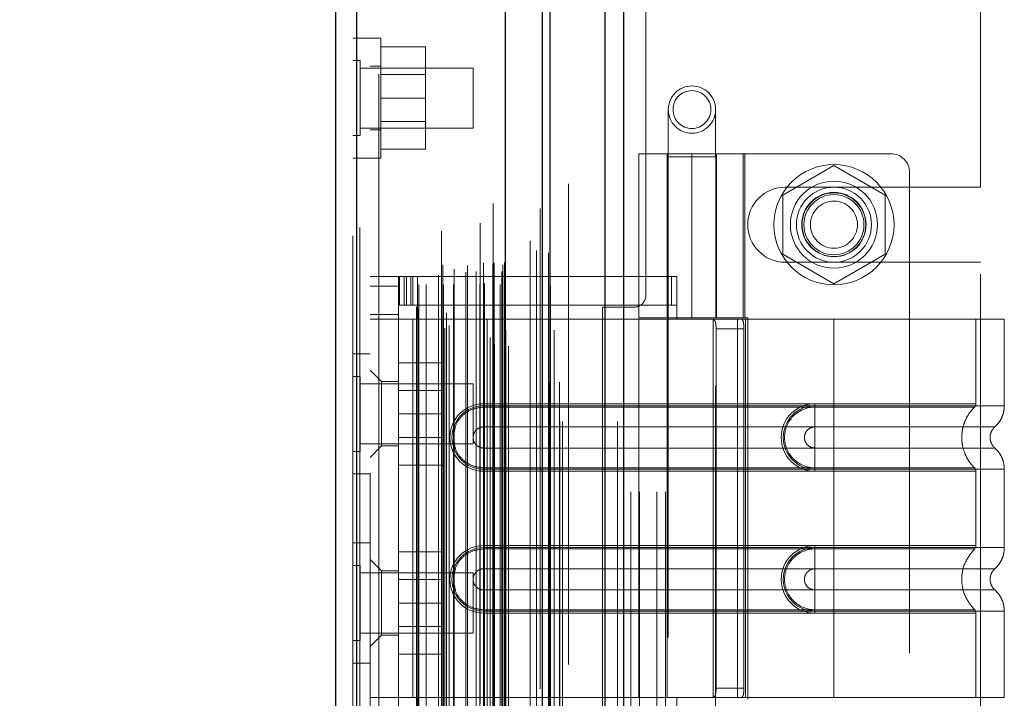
# Model space of a CAD drawing. Header units: inches. Extents: x 0.2 to 10.8, y 0.2 to 8.2.
# Tile 150 of 176: x 6.003 to 6.207, y 3.593 to 3.734. Entities that reach past the tile are written whole.
import ezdxf

# ---------------------------------------------------------------- set-up
doc = ezdxf.new("R2010")
doc.units = ezdxf.units.IN
doc.header["$MEASUREMENT"] = 0
doc.linetypes.add('HIDDEN', pattern=[0.075, 0.05, -0.025])
doc.layers.add('DIMENSIONS', color=140, linetype='Continuous')
doc.styles.add('SLDTEXTSTYLE0', font='TXT', dxfattribs={"width": 0.7})
doc.dimstyles.new('SLDDIMSTYLE0', dxfattribs={"dimtxt": 0.084961, "dimasz": 0.13, "dimexe": 0, "dimexo": 0.0625, "dimgap": 0.02124, "dimtad": 0, "dimtih": 1, "dimtoh": 1, "dimlfac": 20, "dimrnd": 1e-09, "dimzin": 12, "dimdsep": 46, "dimtxsty": 'SLDTEXTSTYLE0', "dimsah": 1, "dimcen": 0.09, "dimadec": 0, "dimazin": 3, "dimtfac": 1, "dimtofl": 0, "dimtmove": 0, "dimatfit": 3, "dimfxl": 0, "dimfrac": 2, "dimtolj": 1, "dimtzin": 12, "dimarcsym": 0})

# ---------------------------------------------------------------- blocks, each defined once
blk = doc.blocks.new('_D_20')
at = {"layer": 'DIMENSIONS'}
for p, q in [((6.07961, 4.99329), (5.63318, 4.99329)), ((5.75818, 4.99329), (5.75818, 4.1129)), ((5.56127, 3.95885), (5.53274, 3.95885)), ((5.53274, 3.95885), (5.53274, 3.82382)), ((5.95509, 3.95885), (5.98362, 3.95885)), ((5.98362, 3.95885), (5.98362, 3.82382)), ((5.53274, 3.82382), (5.56127, 3.82382)), ((5.98362, 3.82382), (5.95509, 3.82382)), ((5.75818, 2.86909), (5.75818, 3.8048)), ((6.07961, 2.86909), (5.63318, 2.86909))]:
    blk.add_line(p, q, dxfattribs=at)
for points in [[(5.75818, 4.99329), (5.73818, 4.86329), (5.77818, 4.86329)], [(5.75818, 2.86909), (5.77818, 2.99909), (5.73818, 2.99909)]]:
    blk.add_solid(points, dxfattribs=at)
at = {"layer": 'DIMENSIONS', "char_height": 0.083333, "attachment_point": 1, "style": 'SLDTEXTSTYLE0'}
for s, insert in [('42.48', (5.59661, 4.0853)), ('1079.1', (5.56127, 3.93125))]:
    blk.add_mtext(s, dxfattribs=dict(at, insert=insert))
blk = doc.blocks.new('_D_21')
at = {"layer": 'DIMENSIONS'}
for p, q in [((6.06126, 5.06244), (5.21876, 5.06244)), ((5.34376, 5.06244), (5.34376, 4.69676)), ((5.14684, 4.56663), (5.11831, 4.56663)), ((5.11831, 4.56663), (5.11831, 4.4316)), ((5.54067, 4.56663), (5.5692, 4.56663)), ((5.5692, 4.56663), (5.5692, 4.4316)), ((5.11831, 4.4316), (5.14684, 4.4316)), ((5.5692, 4.4316), (5.54067, 4.4316)), ((5.34376, 2.79989), (5.34376, 4.27755)), ((6.06126, 2.79989), (5.21876, 2.79989))]:
    blk.add_line(p, q, dxfattribs=at)
for points in [[(5.34376, 5.06244), (5.32376, 4.93244), (5.36376, 4.93244)], [(5.34376, 2.79989), (5.36376, 2.92989), (5.32376, 2.92989)]]:
    blk.add_solid(points, dxfattribs=at)
at = {"layer": 'DIMENSIONS', "char_height": 0.083333, "attachment_point": 1, "style": 'SLDTEXTSTYLE0'}
for s, insert in [('45.25', (5.18218, 4.69307)), ('1149.4', (5.14684, 4.53902)), ('OPENING', (5.08172, 4.38497))]:
    blk.add_mtext(s, dxfattribs=dict(at, insert=insert))

msp = doc.modelspace()

# ---------------------------------------------------------------- linework, layer by layer
at = {"color": 7, "linetype": 'Continuous', "lineweight": 25}
for p, q in [((6.1242908, 2.7504393), (6.1242908, 5.1172288)), ((6.1281092, 5.1179369), (6.1281092, 2.7504393)), ((6.1112636, 2.7504393), (6.1112636, 5.1116893)), ((6.1128452, 2.7504393), (6.1128452, 5.1118446)), ((6.1035818, 2.7661102), (6.1035818, 5.0962751)), ((6.0726692, 2.7715609), (6.0726692, 5.0908243)), ((6.0682069, 5.0890573), (6.0682069, 2.773328))]:
    msp.add_line(p, q, dxfattribs=at)
at = {"color": 7, "linetype": 'HIDDEN', "lineweight": 18}
for p, q in [((6.1242908, 2.7504393), (6.1242908, 5.1172288)), ((6.1268364, 2.7504393), (6.1268364, 5.1172288)), ((6.1268364, 2.7504393), (6.1268364, 5.1172288)), ((6.1281092, 5.1179369), (6.1281092, 2.7504393)), ((6.1281092, 2.7504393), (6.1281092, 5.1179369)), ((6.1281092, 2.7504393), (6.1281092, 5.1179369)), ((6.1128452, 2.7504393), (6.1128452, 5.1118446)), ((6.1148636, 2.7504393), (6.1148636, 5.1116893)), ((6.1153908, 2.7504393), (6.1153908, 5.1118446)), ((6.1153908, 2.7504393), (6.1153908, 5.1118446)), ((6.1126927, 2.758628), (6.1126927, 5.1037573)), ((6.1010465, 2.7641098), (6.1010465, 5.0982755)), ((6.1010465, 2.7641098), (6.1010465, 5.0982755)), ((6.0997638, 2.767151), (6.0997638, 5.0952343)), ((6.1009958, 5.0958191), (6.1009958, 2.7665662)), ((6.1013016, 2.7665123), (6.1013016, 5.095873)), ((6.1042069, 2.7661102), (6.1042069, 5.0962751)), ((6.1107395, 5.0947766), (6.1107395, 2.7676083)), ((6.0909591, 2.7698892), (6.0909591, 5.0924961)), ((6.1003592, 2.7679039), (6.1003592, 5.0944819)), ((6.1036271, 2.7694008), (6.1036271, 5.0929845)), ((6.1036432, 2.7695266), (6.1036432, 5.0928586)), ((6.1136571, 2.7694263), (6.1136571, 5.0929537)), ((6.0726692, 5.0908243), (6.0726692, 2.7715609)), ((6.0732943, 2.7715609), (6.0732943, 5.0908243)), ((6.0732943, 5.0908243), (6.0732943, 2.7715609)), ((6.091818, 2.7704437), (6.091818, 5.0919392)), ((6.0983251, 5.0916893), (6.0983251, 2.7706986)), ((6.0997452, 2.7716793), (6.0997452, 5.090706)), ((6.1033561, 2.769979), (6.1033561, 5.0924063)), ((6.1033561, 2.769979), (6.1033561, 5.0924063)), ((6.0718069, 5.0890573), (6.0718069, 2.773328)), ((6.0852995, 2.7738521), (6.0852995, 5.0885332)), ((6.0902508, 5.0900717), (6.0902508, 2.7723065)), ((6.0913097, 2.7730706), (6.0913097, 5.0893146)), ((6.0850399, 2.7742905), (6.0850399, 5.0880948)), ((6.1086776, 5.0880172), (6.1086776, 2.7743669)), ((6.0855399, 2.7789208), (6.0855399, 5.0834644)), ((6.0855399, 2.7789208), (6.0855399, 5.0834644)), ((6.0870594, 2.7789208), (6.0870594, 5.0834644)), ((6.090553, 5.0830672), (6.090553, 2.7793196)), ((6.0906803, 2.7789208), (6.0906803, 5.0834644)), ((6.0927473, 2.7789208), (6.0927473, 5.0834644)), ((6.0956705, 5.0829228), (6.0956705, 2.7794607)), ((6.0982497, 2.7789208), (6.0982497, 5.0834644)), ((6.0989536, 5.0834644), (6.0989536, 2.7789208)), ((6.0989536, 2.7789208), (6.0989536, 5.0834644)), ((6.0992036, 2.7791708), (6.0992036, 5.0832144)), ((6.1009536, 5.0832144), (6.1009536, 2.7791708)), ((6.1012036, 2.7789208), (6.1012036, 5.0834644)), ((6.1012036, 5.0834644), (6.1012036, 2.7789208)), ((6.1024478, 2.7789208), (6.1024478, 5.0834644)), ((6.1024478, 2.7789208), (6.1024478, 5.0834644)), ((6.1029536, 2.7794208), (6.1029536, 5.0829644)), ((6.1029536, 2.7794208), (6.1029536, 5.0829644)), ((6.1129545, 2.7786923), (6.1129545, 5.0836944)), ((6.0896444, 2.7809404), (6.0896444, 5.0814449)), ((6.0929085, 2.7821633), (6.0929085, 5.0802264)), ((6.0953421, 2.781498), (6.0953421, 5.0808873)), ((6.0953421, 2.781498), (6.0953421, 5.0808873)), ((6.0974751, 2.7816456), (6.0974751, 5.0807388)), ((6.1028069, 5.0816676), (6.1028069, 2.7807176)), ((6.1029958, 2.7830688), (6.1029958, 5.0793165)), ((6.1029958, 2.7830688), (6.1029958, 5.0793165)), ((6.1033241, 2.7835326), (6.1033241, 5.0788527)), ((6.1033241, 2.7835326), (6.1033241, 5.0788527)), ((6.1100393, 2.7859869), (6.1100393, 5.0763984)), ((6.1125196, 2.7855196), (6.1125196, 5.0768449)), ((6.1166636, 2.7998893), (6.1166636, 5.0624393)), ((6.1166636, 2.7998893), (6.1166636, 5.0624393)), ((6.1166636, 2.7998893), (6.1166636, 5.0624393)), ((6.1166636, 2.7998893), (6.1166636, 5.0624393)), ((6.0754069, 5.0396676), (6.0754069, 2.8227176)), ((6.0772069, 2.8227176), (6.0772069, 5.0396676)), ((6.0772069, 2.8227176), (6.0772069, 5.0396676)), ((6.0772069, 5.0396676), (6.0772069, 2.8227176)), ((6.0772069, 5.0396676), (6.0772069, 2.8227176)), ((6.1296136, 3.5357893), (6.1296136, 4.3265893)), ((6.1296136, 3.5357893), (6.1296136, 4.3265893)), ((6.1314136, 3.5357893), (6.1314136, 4.3265893)), ((6.1350136, 3.5357893), (6.1350136, 4.3265893)), ((6.1368136, 3.5357893), (6.1368136, 4.3265893)), ((6.1368136, 3.5357893), (6.1368136, 4.3265893)), ((6.1327636, 3.6767143), (6.1327636, 4.1856643)), ((6.2023636, 3.6992018), (6.2023636, 4.1631768)), ((6.0754069, 3.7302332), (6.0718069, 3.7302332)), ((6.0776569, 3.7302343), (6.0754069, 3.7302343)), ((6.0776569, 3.7177343), (6.0776569, 3.7302343)), ((6.0776569, 3.7283843), (6.0869069, 3.7283843)), ((6.0869069, 3.7177343), (6.0869069, 3.7283843)), ((6.0733694, 3.7255468), (6.0718069, 3.7255468)), ((6.0733694, 3.7177343), (6.0733694, 3.7255468)), ((6.0968069, 3.7239843), (6.0733694, 3.7239843)), ((6.0776569, 3.7243593), (6.0754069, 3.7243593)), ((6.0869069, 3.7226318), (6.0776569, 3.7226318)), ((6.0968069, 3.7177343), (6.0968069, 3.7239843)), ((6.0733694, 3.7099218), (6.0733694, 3.7177343)), ((6.0776569, 3.7052343), (6.0776569, 3.7177343)), ((6.0776569, 3.7177343), (6.0869069, 3.7177343)), ((6.0869069, 3.7070843), (6.0869069, 3.7177343)), ((6.0968069, 3.7114843), (6.0968069, 3.7177343)), ((6.1374148, 3.7153444), (6.1374148, 3.7055019)), ((6.1472573, 3.7055019), (6.1472573, 3.7153444)), ((6.0776569, 3.7128368), (6.0869069, 3.7128368)), ((6.0733694, 3.7114843), (6.0968069, 3.7114843)), ((6.0754069, 3.7111093), (6.0776569, 3.7111093)), ((6.0718069, 3.7099218), (6.0733694, 3.7099218)), ((6.0776569, 3.7070843), (6.0869069, 3.7070843)), ((6.0718069, 3.7052332), (6.0754069, 3.7052332)), ((6.0754069, 3.7052343), (6.0776569, 3.7052343)), ((6.1313124, 3.7061633), (6.1533597, 3.7061633)), ((6.1313124, 3.7061633), (6.1313124, 3.6720097)), ((6.1372179, 3.7061633), (6.1372179, 3.6720097)), ((6.1472573, 3.7055019), (6.1374148, 3.7055019)), ((6.1374148, 3.7055019), (6.1374148, 3.5578641)), ((6.142336, 3.7061633), (6.142336, 3.6720097)), ((6.142336, 3.6720097), (6.142336, 3.7061633)), ((6.1472573, 3.5578641), (6.1472573, 3.7055019)), ((6.1472797, 3.7061633), (6.1472797, 3.6720097)), ((6.1474541, 3.6720097), (6.1474541, 3.7061633)), ((6.152984, 3.6720097), (6.152984, 3.7061633)), ((6.1836746, 3.7061633), (6.1533597, 3.7061633)), ((6.1533597, 3.6720097), (6.1533597, 3.7061633)), ((6.1718636, 3.7036868), (6.1612136, 3.697538)), ((6.1825136, 3.697538), (6.1718636, 3.7036868)), ((6.1876116, 3.7022263), (6.1876116, 3.5624625)), ((6.1617386, 3.6992018), (6.2023636, 3.6992018)), ((6.1612136, 3.697538), (6.1612136, 3.6852405)), ((6.1825136, 3.6852405), (6.1825136, 3.697538)), ((6.1612136, 3.6852405), (6.1718636, 3.6790917)), ((6.1718636, 3.6790917), (6.1825136, 3.6852405)), ((6.1617386, 3.6835768), (6.2023636, 3.6835768)), ((6.2023636, 3.5811018), (6.2023636, 3.6835768)), ((6.0754069, 3.6805727), (6.0813124, 3.6805727)), ((6.0813124, 3.6805727), (6.0813124, 3.6786042)), ((6.0815093, 3.6746672), (6.0815093, 3.6805727)), ((6.0815093, 3.6805727), (6.0824935, 3.6805727)), ((6.0824935, 3.6746672), (6.0824935, 3.6805727)), ((6.0830057, 3.6805727), (6.0824935, 3.6805727)), ((6.0824935, 3.6746672), (6.0824935, 3.6805727)), ((6.0830057, 3.6746672), (6.0830057, 3.6805727)), ((6.0830057, 3.6805727), (6.0838985, 3.6805727)), ((6.0838985, 3.6746672), (6.0838985, 3.6805727)), ((6.1381106, 3.6805727), (6.0838985, 3.6805727)), ((6.0842652, 3.6805727), (6.0842652, 3.6746672)), ((6.0852494, 3.6805727), (6.0852494, 3.6746672)), ((6.1381106, 3.6746672), (6.1381106, 3.6805727)), ((6.1381106, 3.6805727), (6.1391864, 3.6805727)), ((6.1391864, 3.6746672), (6.1391864, 3.6805727)), ((6.0754069, 3.6786042), (6.0813124, 3.6786042)), ((6.0754069, 3.6786042), (6.0813124, 3.6786042)), ((6.0813124, 3.5860845), (6.0813124, 3.6786042)), ((6.0824935, 3.6746672), (6.0815093, 3.6746672)), ((6.0830057, 3.6746672), (6.0824935, 3.6746672)), ((6.0838985, 3.6746672), (6.0830057, 3.6746672)), ((6.1381106, 3.6746672), (6.0838985, 3.6746672)), ((6.0852494, 3.6746672), (6.0852494, 3.6717145)), ((6.1237636, 3.6742143), (6.1302636, 3.6742143)), ((6.1237636, 3.5904643), (6.1237636, 3.6742143)), ((6.1391864, 3.6746672), (6.1381106, 3.6746672)), ((6.1391864, 3.6746672), (6.1391864, 3.6717145)), ((6.0813124, 3.6726987), (6.0754069, 3.6726987)), ((6.0813124, 3.6717145), (6.0754069, 3.6717145)), ((6.0842652, 3.6717145), (6.0813124, 3.6717145)), ((6.0842652, 3.6717145), (6.0842652, 3.5929743)), ((6.0842652, 3.6717145), (6.0842652, 3.5929743)), ((6.0852494, 3.6717145), (6.0842652, 3.6717145)), ((6.1391864, 3.6717145), (6.0852494, 3.6717145)), ((6.1391864, 3.6717145), (6.0852494, 3.6717145)), ((6.1533597, 3.6720097), (6.1313124, 3.6720097)), ((6.1391864, 3.6717145), (6.1313124, 3.6717145)), ((6.1313124, 3.6717145), (6.1313124, 3.5929743)), ((6.1372179, 3.6717145), (6.1372179, 3.5929743)), ((6.1718636, 3.6717145), (6.1391864, 3.6717145)), ((6.1467228, 3.6717145), (6.1467228, 3.5929743)), ((6.1517844, 3.6717145), (6.1517844, 3.5929743)), ((6.1533597, 3.6720097), (6.1539683, 3.6720097)), ((6.1534716, 3.6717145), (6.1534716, 3.5929743)), ((6.1534716, 3.6717145), (6.1534716, 3.5929743)), ((6.1539683, 3.6720097), (6.1539683, 3.592679)), ((6.1718636, 3.6717145), (6.1718636, 3.6537104)), ((6.2072967, 3.6717145), (6.1718636, 3.6717145)), ((6.1718636, 3.6717145), (6.1718636, 3.6537104)), ((6.1718636, 3.6717145), (6.1718636, 3.6541368)), ((6.1718636, 3.6717145), (6.1718636, 3.6541368)), ((6.2013911, 3.6541368), (6.2013911, 3.6717145)), ((6.2072967, 3.6537104), (6.2072967, 3.6717145)), ((6.1473544, 3.669746), (6.1473544, 3.5949428)), ((6.1531449, 3.669746), (6.1473544, 3.669746)), ((6.1531449, 3.669746), (6.1531449, 3.5949428)), ((6.0754069, 3.6645176), (6.0718069, 3.6645176)), ((6.0813124, 3.6626593), (6.0905624, 3.6626593)), ((6.0905624, 3.6520093), (6.0905624, 3.6626593)), ((6.0733694, 3.6598274), (6.0718069, 3.6598274)), ((6.0733694, 3.6442024), (6.0733694, 3.6598274)), ((6.0777691, 3.6587223), (6.0754069, 3.6610845)), ((6.0968069, 3.6582649), (6.0733694, 3.6582649)), ((6.0777691, 3.6587223), (6.0777691, 3.6453365)), ((6.0813124, 3.6587223), (6.0777691, 3.6587223)), ((6.0968069, 3.6457649), (6.0968069, 3.6582649)), ((6.0905624, 3.6569068), (6.0813124, 3.6569068)), ((6.0990289, 3.6541368), (6.1718636, 3.6541368)), ((6.0990289, 3.6541368), (6.0990289, 3.6534345)), ((6.0990289, 3.6537104), (6.1718636, 3.6537104)), ((6.0990289, 3.6537104), (6.0990289, 3.6493055)), ((6.0990289, 3.6534345), (6.1718636, 3.6534345)), ((6.1718636, 3.6541368), (6.1679266, 3.6541368)), ((6.1679266, 3.6541368), (6.1679266, 3.6534345)), ((6.1679266, 3.6537104), (6.1679266, 3.6493055)), ((6.1718636, 3.6537104), (6.1679266, 3.6537104)), ((6.1718636, 3.6534345), (6.1679266, 3.6534345)), ((6.0813124, 3.6520093), (6.0905624, 3.6520093)), ((6.0905624, 3.6413593), (6.0905624, 3.6520093)), ((6.0990289, 3.6493055), (6.1718636, 3.6493055)), ((6.1718636, 3.6493055), (6.1679266, 3.6493055)), ((6.0813124, 3.6471118), (6.0905624, 3.6471118)), ((6.0733694, 3.6457649), (6.0968069, 3.6457649)), ((6.0754069, 3.6429743), (6.0777691, 3.6453365)), ((6.0777691, 3.6453365), (6.0813124, 3.6453365)), ((6.0990289, 3.6405059), (6.0990289, 3.6449108)), ((6.1718636, 3.6449108), (6.0990289, 3.6449108)), ((6.1679266, 3.6449108), (6.1718636, 3.6449108)), ((6.1679266, 3.6405059), (6.1679266, 3.6449108)), ((6.0718069, 3.6442024), (6.0733694, 3.6442024)), ((6.0813124, 3.6413593), (6.0905624, 3.6413593)), ((6.0990289, 3.6400795), (6.0990289, 3.6407818)), ((6.1718636, 3.6407818), (6.0990289, 3.6407818)), ((6.1679266, 3.6407818), (6.1718636, 3.6407818)), ((6.1679266, 3.6400795), (6.1679266, 3.6407818)), ((6.0718069, 3.6395176), (6.0754069, 3.6395176)), ((6.1718636, 3.6405059), (6.0990289, 3.6405059)), ((6.1718636, 3.6400795), (6.0990289, 3.6400795)), ((6.1679266, 3.6405059), (6.1718636, 3.6405059)), ((6.1679266, 3.6400795), (6.1718636, 3.6400795)), ((6.1718636, 3.6405059), (6.1718636, 3.6241829)), ((6.1718636, 3.6405059), (6.1718636, 3.6241829)), ((6.1718636, 3.6400795), (6.1718636, 3.6246093)), ((6.1718636, 3.6400795), (6.1718636, 3.6246093)), ((6.2013911, 3.6246093), (6.2013911, 3.6400795)), ((6.2072967, 3.6241829), (6.2072967, 3.6405059)), ((6.0754069, 3.6251676), (6.0718069, 3.6251676)), ((6.0990289, 3.6246093), (6.1718636, 3.6246093)), ((6.0990289, 3.6246093), (6.0990289, 3.623907)), ((6.1679266, 3.6246093), (6.1679266, 3.623907)), ((6.1718636, 3.6246093), (6.1679266, 3.6246093)), ((6.0813124, 3.6233093), (6.0905624, 3.6233093)), ((6.0905624, 3.6126593), (6.0905624, 3.6233093)), ((6.0990289, 3.6241829), (6.1718636, 3.6241829)), ((6.0990289, 3.6241829), (6.0990289, 3.6197779)), ((6.0990289, 3.623907), (6.1718636, 3.623907)), ((6.1679266, 3.6241829), (6.1679266, 3.6197779)), ((6.1718636, 3.6241829), (6.1679266, 3.6241829)), ((6.1718636, 3.623907), (6.1679266, 3.623907)), ((6.0733694, 3.6204774), (6.0718069, 3.6204774)), ((6.0733694, 3.6048524), (6.0733694, 3.6204774)), ((6.0777691, 3.6193522), (6.0754069, 3.6217145)), ((6.0968069, 3.6189149), (6.0733694, 3.6189149)), ((6.0777691, 3.6193522), (6.0777691, 3.6126593)), ((6.0813124, 3.6193522), (6.0777691, 3.6193522)), ((6.0968069, 3.6064149), (6.0968069, 3.6189149)), ((6.0990289, 3.6197779), (6.1718636, 3.6197779)), ((6.1718636, 3.6197779), (6.1679266, 3.6197779)), ((6.0905624, 3.6175568), (6.0813124, 3.6175568)), ((6.0990289, 3.6109783), (6.0990289, 3.6153833)), ((6.1718636, 3.6153833), (6.0990289, 3.6153833)), ((6.1679266, 3.6153833), (6.1718636, 3.6153833)), ((6.1679266, 3.6109783), (6.1679266, 3.6153833)), ((6.0777691, 3.6126593), (6.0777691, 3.6059664)), ((6.0813124, 3.6126593), (6.0905624, 3.6126593)), ((6.0905624, 3.6020093), (6.0905624, 3.6126593)), ((6.0990289, 3.6105519), (6.0990289, 3.6112542)), ((6.1718636, 3.6112542), (6.0990289, 3.6112542)), ((6.1718636, 3.6109783), (6.0990289, 3.6109783)), ((6.1718636, 3.6105519), (6.0990289, 3.6105519)), ((6.1679266, 3.6112542), (6.1718636, 3.6112542)), ((6.1679266, 3.6105519), (6.1679266, 3.6112542)), ((6.1679266, 3.6109783), (6.1718636, 3.6109783)), ((6.1679266, 3.6105519), (6.1718636, 3.6105519)), ((6.1718636, 3.6109783), (6.1718636, 3.5929743)), ((6.1718636, 3.6109783), (6.1718636, 3.5929743)), ((6.1718636, 3.6105519), (6.1718636, 3.5929743)), ((6.1718636, 3.6105519), (6.1718636, 3.5929743)), ((6.2013911, 3.5929743), (6.2013911, 3.6105519)), ((6.2072967, 3.5929743), (6.2072967, 3.6109783)), ((6.0733694, 3.6064149), (6.0968069, 3.6064149)), ((6.0754069, 3.6036042), (6.0777691, 3.6059664)), ((6.0777691, 3.6059664), (6.0813124, 3.6059664)), ((6.0813124, 3.6077618), (6.0905624, 3.6077618)), ((6.0718069, 3.6048524), (6.0733694, 3.6048524)), ((6.0813124, 3.6020093), (6.0905624, 3.6020093)), ((6.0718069, 3.6001676), (6.0754069, 3.6001676)), ((6.1473544, 3.5949428), (6.1531449, 3.5949428)), ((6.0754069, 3.5929743), (6.0813124, 3.5929743)), ((6.0842652, 3.5929743), (6.0813124, 3.5929743)), ((6.0852494, 3.5929743), (6.0842652, 3.5929743)), ((6.0852494, 3.5929743), (6.1391864, 3.5929743)), ((6.0852494, 3.5929743), (6.0852494, 3.5900215)), ((6.0852494, 3.5929743), (6.1391864, 3.5929743)), ((6.1391864, 3.5929743), (6.1313124, 3.5929743)), ((6.1391864, 3.5929743), (6.1391864, 3.5900215)), ((6.1718636, 3.5929743), (6.1391864, 3.5929743)), ((6.2072967, 3.5929743), (6.1718636, 3.5929743))]:
    msp.add_line(p, q, dxfattribs=at)
at = {"color": 7, "linetype": 'HIDDEN', "lineweight": 18, "flags": 128}
for points in [[(6.114797, 2.7585835), (6.1147973, 3.9219052), (6.114797, 5.1037916)], [(6.114797, 2.7585918), (6.1147972, 3.9074807), (6.114797, 5.1037913)], [(6.1136571, 2.7694195), (6.1136572, 3.9555367), (6.1136571, 5.092967)], [(6.1086849, 5.0826716), (6.1086848, 3.9549027), (6.1086849, 2.7797148)], [(6.1086849, 5.0826696), (6.1086848, 3.9404556), (6.1086849, 2.7797097)], [(6.1129545, 2.7786929), (6.1129549, 3.8837586), (6.1129545, 5.0836934)]]:
    msp.add_lwpolyline(points, dxfattribs=at)
at = {"color": 7, "linetype": 'HIDDEN', "lineweight": 18}
for centre, radius in [((6.142336, 3.7153444), 0.0049213), ((6.142336, 3.7153444), 0.003937), ((6.1718636, 3.6913893), 0.0125), ((6.1718636, 3.6913995), 0.0090551), ((6.1718636, 3.6913893), 0.0078125), ((6.1718636, 3.6913995), 0.0066929), ((6.1718636, 3.6913893), 0.006625), ((6.1718636, 3.6913893), 0.00625), ((6.1718636, 3.6913893), 0.0048975)]:
    msp.add_circle(centre, radius, dxfattribs=at)
for centre, radius, start, end in [((6.1836746, 3.7022263), 0.003937, 0, 90), ((6.1617386, 3.6913893), 0.0078125, 90, 270), ((6.1302636, 3.6767143), 0.0025, 270, 0), ((6.0990289, 3.6471082), 0.0070287, 90, 270), ((6.0990289, 3.6471082), 0.0066023, 90, 270), ((6.1679266, 3.6471082), 0.0070287, 90, 270), ((6.1679266, 3.6471082), 0.0066023, 90, 270), ((6.0990289, 3.6175806), 0.0070287, 90, 270), ((6.1679266, 3.6175806), 0.0070287, 90, 270), ((6.0990289, 3.6175806), 0.0066023, 90, 270), ((6.1679266, 3.6175806), 0.0066023, 90, 270)]:
    msp.add_arc(centre, radius, start, end, dxfattribs=at)
for points, knots in [([(6.1465817, 3.6717145), (6.1467291, 3.6717145), (6.146857, 3.671669), (6.147066, 3.6714802), (6.1471459, 3.6713366), (6.1472616, 3.6709739), (6.1472987, 3.6707523), (6.1473446, 3.670272), (6.1473544, 3.6700101), (6.1473544, 3.669746)], [0, 0, 0, 0, 0.25, 0.25, 0.5, 0.5, 0.75, 0.75, 1, 1, 1, 1]), ([(6.1531449, 3.669746), (6.1531449, 3.6700067), (6.1531351, 3.6702627), (6.1530934, 3.6707405), (6.1530613, 3.6709593), (6.1529709, 3.6713224), (6.1529115, 3.6714686), (6.152767, 3.6716634), (6.1526806, 3.6717145), (6.1525845, 3.6717145)], [0, 0, 0, 0, 0.25, 0.25, 0.5, 0.5, 0.75, 0.75, 1, 1, 1, 1]), ([(6.0929085, 3.6481437), (6.0929726, 3.6486148), (6.0931486, 3.6499093), (6.0944664, 3.651681), (6.0965381, 3.6531505), (6.0981987, 3.6533399), (6.0990289, 3.6534345)], [0, 0, 0, 0, 0.16020075, 0.44013383, 0.72006692, 1, 1, 1, 1]), ([(6.1679266, 3.6534345), (6.1662637, 3.6534512), (6.1638051, 3.6524014), (6.1619297, 3.6495919), (6.1614354, 3.6471082), (6.1619297, 3.6446244), (6.1638051, 3.6418149), (6.1662637, 3.6407651), (6.1679266, 3.6407818)], [6.28318531, 6.28318531, 6.28318531, 6.28318531, 7.06858347, 7.46128255, 7.85398163, 8.24668072, 8.6393798, 9.42477796, 9.42477796, 9.42477796, 9.42477796]), ([(6.1718636, 3.6541368), (6.1763745, 3.6541368), (6.1840969, 3.6541368), (6.1936504, 3.6541368), (6.199854, 3.6541368), (6.2021598, 3.6541368), (6.199854, 3.6541368), (6.1936504, 3.6541368), (6.1840969, 3.6541368), (6.1763745, 3.6541368), (6.1718636, 3.6541368)], [4.71239975, 4.71239975, 4.71239975, 4.71239975, 5.17054869, 5.49779793, 5.89049701, 6.2831961, 6.67589519, 7.06859428, 7.39584352, 7.85399245, 7.85399245, 7.85399245, 7.85399245]), ([(6.1718636, 3.6537104), (6.1741827, 3.6537104), (6.1765017, 3.6537104), (6.1810508, 3.6537104), (6.1832807, 3.6537104), (6.1875658, 3.6537104), (6.1896209, 3.6537104), (6.1934774, 3.6537104), (6.1952787, 3.6537104), (6.1985584, 3.6537104), (6.2000367, 3.6537104), (6.2026135, 3.6537104), (6.203712, 3.6537104), (6.205487, 3.6537104), (6.2061634, 3.6537104), (6.2070683, 3.6537104), (6.2072967, 3.6537104), (6.2072967, 3.6537104), (6.2070683, 3.6537104), (6.2061634, 3.6537104), (6.205487, 3.6537104), (6.203712, 3.6537104), (6.2026135, 3.6537104), (6.2000367, 3.6537104), (6.1985584, 3.6537104), (6.1952787, 3.6537104), (6.1934774, 3.6537104), (6.1896209, 3.6537104), (6.1875658, 3.6537104), (6.1832807, 3.6537104), (6.1810508, 3.6537104), (6.1765017, 3.6537104), (6.1741827, 3.6537104), (6.1718636, 3.6537104)], [0, 0, 0, 0, 0.0625, 0.0625, 0.125, 0.125, 0.1875, 0.1875, 0.25, 0.25, 0.3125, 0.3125, 0.375, 0.375, 0.4375, 0.4375, 0.5, 0.5, 0.5625, 0.5625, 0.625, 0.625, 0.6875, 0.6875, 0.75, 0.75, 0.8125, 0.8125, 0.875, 0.875, 0.9375, 0.9375, 1, 1, 1, 1]), ([(6.1718636, 3.6537104), (6.1718636, 3.6529067), (6.1718636, 3.6512216), (6.1718636, 3.6498385), (6.1718636, 3.649305)], [0.052118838, 0.052118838, 0.052118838, 0.052118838, 0.500001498, 0.948006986, 0.948006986, 0.948006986, 0.948006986]), ([(6.1718636, 3.6537104), (6.1718636, 3.6528818), (6.1718636, 3.6520536), (6.1718636, 3.650541), (6.1718636, 3.6498574), (6.1718636, 3.6493055)], [0, 0, 0, 0, 0.5, 0.5, 1, 1, 1, 1]), ([(6.1718636, 3.6534345), (6.1756909, 3.6534345), (6.1795146, 3.6534346), (6.1865857, 3.6534346), (6.1898291, 3.6534346), (6.1952382, 3.6534346), (6.1974068, 3.6534347), (6.2003343, 3.6534347), (6.2010963, 3.6534347), (6.2010954, 3.6534347), (6.2003353, 3.6534348), (6.1974062, 3.6534348), (6.1952391, 3.6534348), (6.189829, 3.6534348), (6.186586, 3.6534348), (6.1795148, 3.6534349), (6.1756914, 3.6534349), (6.1718636, 3.6534349)], [0, 0, 0, 0, 0.125, 0.125, 0.25, 0.25, 0.375, 0.375, 0.5, 0.5, 0.625, 0.625, 0.75, 0.75, 0.875, 0.875, 1, 1, 1, 1]), ([(6.1718636, 3.6407818), (6.1718636, 3.6424207), (6.1718636, 3.6471082), (6.1718636, 3.6517956), (6.1718636, 3.6534345)], [0.027131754, 0.027131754, 0.027131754, 0.027131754, 0.5, 0.972868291, 0.972868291, 0.972868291, 0.972868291]), ([(6.201157, 3.6407228), (6.200752, 3.6411595), (6.199942, 3.6420326), (6.1991008, 3.6436221), (6.198564, 3.6453268), (6.1983795, 3.6471082), (6.198564, 3.6488895), (6.1991008, 3.6505942), (6.199942, 3.6521837), (6.200752, 3.6530568), (6.201157, 3.6534935)], [0, 0, 0, 0, 0.125085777, 0.250126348, 0.375155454, 0.5, 0.624844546, 0.749873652, 0.874914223, 1, 1, 1, 1]), ([(6.2010965, 3.6534345), (6.2011402, 3.6534822), (6.2012284, 3.6535786), (6.201319, 3.6537541), (6.2013808, 3.6539417), (6.2013878, 3.6540722), (6.2013912, 3.6541368)], [0, 0, 0, 0, 0.24757689, 0.49999997, 0.75242307, 1, 1, 1, 1]), ([(6.2053241, 3.649305), (6.2056133, 3.6495966), (6.2061981, 3.6501862), (6.206817, 3.6512809), (6.2072214, 3.6524716), (6.2072718, 3.6533005), (6.2072967, 3.6537104)], [0, 0, 0, 0, 0.24726675, 0.49999688, 0.75272841, 1, 1, 1, 1]), ([(6.0990289, 3.6449108), (6.0987413, 3.6449108), (6.0984538, 3.644968), (6.0979223, 3.6451882), (6.0976786, 3.645351), (6.0972718, 3.6457578), (6.0971089, 3.6460015), (6.0968888, 3.646533), (6.0968316, 3.6468205), (6.0968316, 3.6473958), (6.0968888, 3.6476833), (6.0971089, 3.6482148), (6.0972718, 3.6484585), (6.0976786, 3.6488653), (6.0979223, 3.6490282), (6.0984538, 3.6492483), (6.0987413, 3.6493055), (6.0990289, 3.6493055)], [0, 0, 0, 0, 0.125, 0.125, 0.25, 0.25, 0.375, 0.375, 0.5, 0.5, 0.625, 0.625, 0.75, 0.75, 0.875, 0.875, 1, 1, 1, 1]), ([(6.1679266, 3.6493055), (6.167639, 3.6493055), (6.1673514, 3.6492483), (6.16682, 3.6490282), (6.1665762, 3.6488653), (6.1661694, 3.6484585), (6.1660066, 3.6482148), (6.1657864, 3.6476833), (6.1657292, 3.6473958), (6.1657292, 3.6468205), (6.1657864, 3.646533), (6.1660066, 3.6460015), (6.1661694, 3.6457578), (6.1665762, 3.645351), (6.16682, 3.6451882), (6.1673514, 3.644968), (6.167639, 3.6449108), (6.1679266, 3.6449108)], [0, 0, 0, 0, 0.125, 0.125, 0.25, 0.25, 0.375, 0.375, 0.5, 0.5, 0.625, 0.625, 0.75, 0.75, 0.875, 0.875, 1, 1, 1, 1]), ([(6.1718636, 3.649305), (6.1768258, 3.649305), (6.1854733, 3.649305), (6.1963469, 3.649305), (6.2035395, 3.649305), (6.2062164, 3.649305), (6.2035395, 3.649305), (6.1963469, 3.649305), (6.1854733, 3.649305), (6.1768258, 3.649305), (6.1718636, 3.649305)], [4.71241411, 4.71241411, 4.71241411, 4.71241411, 5.15721613, 5.48839216, 5.88580339, 6.28321463, 6.68062587, 7.0780371, 7.40921314, 7.85401516, 7.85401516, 7.85401516, 7.85401516]), ([(6.2053462, 3.6448916), (6.2051982, 3.6450391), (6.2049018, 3.6453345), (6.2045907, 3.6458854), (6.2043904, 3.6464815), (6.2043206, 3.6471082), (6.2043904, 3.6477348), (6.2045907, 3.648331), (6.2049018, 3.6488818), (6.2051982, 3.6491772), (6.2053462, 3.6493247)], [0, 0, 0, 0, 0.12483242, 0.24993914, 0.37510573, 0.5, 0.62489427, 0.75006086, 0.87516758, 1, 1, 1, 1]), ([(6.0990289, 3.6407818), (6.0981987, 3.6408764), (6.0965381, 3.6410658), (6.0944664, 3.6425353), (6.0931486, 3.644307), (6.0929726, 3.6456015), (6.0929085, 3.6460727)], [0, 0, 0, 0, 0.27993308, 0.55986617, 0.83979925, 1, 1, 1, 1]), ([(6.1718636, 3.6449113), (6.1768258, 3.6449113), (6.1854733, 3.6449113), (6.1963469, 3.6449113), (6.2035395, 3.6449113), (6.2062164, 3.6449113), (6.2035395, 3.6449113), (6.1963469, 3.6449113), (6.1854733, 3.6449113), (6.1768258, 3.6449113), (6.1718636, 3.6449113)], [4.71236405, 4.71236405, 4.71236405, 4.71236405, 5.15716608, 5.48834211, 5.88575335, 6.2831646, 6.68057584, 7.07798708, 7.40916311, 7.85396503, 7.85396503, 7.85396503, 7.85396503]), ([(6.1718636, 3.6405059), (6.1718636, 3.6413096), (6.1718636, 3.6429947), (6.1718636, 3.6443778), (6.1718636, 3.6449113)], [0.052118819, 0.052118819, 0.052118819, 0.052118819, 0.500001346, 0.948007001, 0.948007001, 0.948007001, 0.948007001]), ([(6.1718636, 3.6405059), (6.1718636, 3.6413345), (6.1718636, 3.6421627), (6.1718636, 3.6436753), (6.1718636, 3.6443589), (6.1718636, 3.6449108)], [0, 0, 0, 0, 0.5, 0.5, 1, 1, 1, 1]), ([(6.2072967, 3.6405059), (6.2072718, 3.6409158), (6.2072214, 3.6417447), (6.206817, 3.6429355), (6.2061981, 3.6440301), (6.2056133, 3.6446198), (6.2053241, 3.6449113)], [0, 0, 0, 0, 0.24727159, 0.50000312, 0.75273325, 1, 1, 1, 1]), ([(6.1718636, 3.6407814), (6.1756914, 3.6407814), (6.1795148, 3.6407814), (6.186586, 3.6407815), (6.189829, 3.6407815), (6.1952391, 3.6407815), (6.1974062, 3.6407815), (6.2003353, 3.6407816), (6.2010954, 3.6407816), (6.2010963, 3.6407816), (6.2003343, 3.6407816), (6.1974068, 3.6407817), (6.1952382, 3.6407817), (6.1898291, 3.6407817), (6.1865857, 3.6407817), (6.1795146, 3.6407817), (6.1756909, 3.6407818), (6.1718636, 3.6407818)], [0, 0, 0, 0, 0.125, 0.125, 0.25, 0.25, 0.375, 0.375, 0.5, 0.5, 0.625, 0.625, 0.75, 0.75, 0.875, 0.875, 1, 1, 1, 1]), ([(6.2013912, 3.6400795), (6.2013878, 3.6401441), (6.2013808, 3.6402746), (6.201319, 3.6404622), (6.2012284, 3.6406377), (6.2011402, 3.6407341), (6.2010965, 3.6407818)], [0, 0, 0, 0, 0.24757692, 0.5, 0.75242309, 1, 1, 1, 1]), ([(6.1718636, 3.6405059), (6.1741827, 3.6405059), (6.1765017, 3.6405059), (6.1810508, 3.6405059), (6.1832807, 3.6405059), (6.1875658, 3.6405059), (6.1896209, 3.6405059), (6.1934774, 3.6405059), (6.1952787, 3.6405059), (6.1985584, 3.6405059), (6.2000367, 3.6405059), (6.2026135, 3.6405059), (6.203712, 3.6405059), (6.205487, 3.6405059), (6.2061634, 3.6405059), (6.2070683, 3.6405059), (6.2072967, 3.6405059), (6.2072967, 3.6405059), (6.2070683, 3.6405059), (6.2061634, 3.6405059), (6.205487, 3.6405059), (6.203712, 3.6405059), (6.2026135, 3.6405059), (6.2000367, 3.6405059), (6.1985584, 3.6405059), (6.1952787, 3.6405059), (6.1934774, 3.6405059), (6.1896209, 3.6405059), (6.1875658, 3.6405059), (6.1832807, 3.6405059), (6.1810508, 3.6405059), (6.1765017, 3.6405059), (6.1741827, 3.6405059), (6.1718636, 3.6405059)], [0, 0, 0, 0, 0.0625, 0.0625, 0.125, 0.125, 0.1875, 0.1875, 0.25, 0.25, 0.3125, 0.3125, 0.375, 0.375, 0.4375, 0.4375, 0.5, 0.5, 0.5625, 0.5625, 0.625, 0.625, 0.6875, 0.6875, 0.75, 0.75, 0.8125, 0.8125, 0.875, 0.875, 0.9375, 0.9375, 1, 1, 1, 1]), ([(6.1718636, 3.6400795), (6.1763745, 3.6400795), (6.1840969, 3.6400795), (6.1936504, 3.6400795), (6.199854, 3.6400795), (6.2021598, 3.6400795), (6.199854, 3.6400795), (6.1936504, 3.6400795), (6.1840969, 3.6400795), (6.1763745, 3.6400795), (6.1718636, 3.6400795)], [4.71239001, 4.71239001, 4.71239001, 4.71239001, 5.17053895, 5.49778819, 5.89048727, 6.28318636, 6.67588545, 7.06858454, 7.39583378, 7.85398272, 7.85398272, 7.85398272, 7.85398272]), ([(6.1718636, 3.6246093), (6.1762155, 3.6246093), (6.1838003, 3.6246093), (6.1933613, 3.6246093), (6.1997241, 3.6246093), (6.2021678, 3.6246093), (6.1999439, 3.6246093), (6.1937568, 3.6246093), (6.1841701, 3.6246093), (6.1764016, 3.6246093), (6.1718636, 3.6246093)], [4.71239469, 4.71239469, 4.71239469, 4.71239469, 5.154448, 5.48366074, 5.87871603, 6.27377131, 6.6688266, 7.06388188, 7.39309462, 7.85399245, 7.85399245, 7.85399245, 7.85399245]), ([(6.2010932, 3.6239038), (6.2011376, 3.6239519), (6.2012273, 3.624049), (6.2013191, 3.6242265), (6.2013814, 3.6244164), (6.2013879, 3.6245485), (6.2013911, 3.6246138)], [0, 0, 0, 0, 0.24752405, 0.49999994, 0.75247586, 1, 1, 1, 1]), ([(6.0929085, 3.6186161), (6.0929726, 3.6190873), (6.0931486, 3.6203818), (6.0944664, 3.6221535), (6.0965381, 3.623623), (6.0981987, 3.6238123), (6.0990289, 3.623907)], [0, 0, 0, 0, 0.16020075, 0.44013383, 0.72006692, 1, 1, 1, 1]), ([(6.1679266, 3.623907), (6.1662637, 3.6239236), (6.1638051, 3.6228739), (6.1619297, 3.6200644), (6.1614354, 3.6175806), (6.1619297, 3.6150968), (6.1638051, 3.6122873), (6.1662637, 3.6112376), (6.1679266, 3.6112542)], [6.28318531, 6.28318531, 6.28318531, 6.28318531, 7.06858347, 7.46128255, 7.85398163, 8.24668072, 8.6393798, 9.42477796, 9.42477796, 9.42477796, 9.42477796]), ([(6.1718636, 3.6241829), (6.1741827, 3.6241829), (6.1765017, 3.6241829), (6.1810508, 3.6241829), (6.1832807, 3.6241829), (6.1875658, 3.6241829), (6.1896209, 3.6241829), (6.1934774, 3.6241829), (6.1952787, 3.6241829), (6.1985584, 3.6241829), (6.2000367, 3.6241829), (6.2026135, 3.6241829), (6.203712, 3.6241829), (6.205487, 3.6241829), (6.2061634, 3.6241829), (6.2070683, 3.6241829), (6.2072967, 3.6241829), (6.2072967, 3.6241829), (6.2070683, 3.6241829), (6.2061634, 3.6241829), (6.205487, 3.6241829), (6.203712, 3.6241829), (6.2026135, 3.6241829), (6.2000367, 3.6241829), (6.1985584, 3.6241829), (6.1952787, 3.6241829), (6.1934774, 3.6241829), (6.1896209, 3.6241829), (6.1875658, 3.6241829), (6.1832807, 3.6241829), (6.1810508, 3.6241829), (6.1765017, 3.6241829), (6.1741827, 3.6241829), (6.1718636, 3.6241829)], [0, 0, 0, 0, 0.0625, 0.0625, 0.125, 0.125, 0.1875, 0.1875, 0.25, 0.25, 0.3125, 0.3125, 0.375, 0.375, 0.4375, 0.4375, 0.5, 0.5, 0.5625, 0.5625, 0.625, 0.625, 0.6875, 0.6875, 0.75, 0.75, 0.8125, 0.8125, 0.875, 0.875, 0.9375, 0.9375, 1, 1, 1, 1]), ([(6.1718636, 3.6241829), (6.1718636, 3.6233791), (6.1718636, 3.621694), (6.1718636, 3.6203109), (6.1718636, 3.6197774)], [0.052118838, 0.052118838, 0.052118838, 0.052118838, 0.500001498, 0.948006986, 0.948006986, 0.948006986, 0.948006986]), ([(6.1718636, 3.6241829), (6.1718636, 3.6233542), (6.1718636, 3.622526), (6.1718636, 3.6210134), (6.1718636, 3.6203298), (6.1718636, 3.6197779)], [0, 0, 0, 0, 0.5, 0.5, 1, 1, 1, 1]), ([(6.1718636, 3.623907), (6.1730816, 3.623907), (6.1743765, 3.623907), (6.1771116, 3.623907), (6.1785521, 3.623907), (6.1815455, 3.623907), (6.1830989, 3.623907), (6.1862481, 3.623907), (6.1878442, 3.623907), (6.1909624, 3.623907), (6.192484, 3.623907), (6.1952927, 3.623907), (6.1965783, 3.623907), (6.1987362, 3.623907), (6.1996065, 3.623907), (6.2007874, 3.623907), (6.2010964, 3.623907), (6.2010964, 3.623907), (6.2007874, 3.623907), (6.1996065, 3.623907), (6.1987362, 3.623907), (6.1965783, 3.623907), (6.1952927, 3.623907), (6.192484, 3.623907), (6.1909624, 3.623907), (6.1878442, 3.623907), (6.1862481, 3.623907), (6.1830989, 3.623907), (6.1815455, 3.623907), (6.1785521, 3.623907), (6.1771116, 3.623907), (6.1743765, 3.623907), (6.1730816, 3.623907), (6.1718636, 3.623907)], [0, 0, 0, 0, 0.0625, 0.0625, 0.125, 0.125, 0.1875, 0.1875, 0.25, 0.25, 0.3125, 0.3125, 0.375, 0.375, 0.4375, 0.4375, 0.5, 0.5, 0.5625, 0.5625, 0.625, 0.625, 0.6875, 0.6875, 0.75, 0.75, 0.8125, 0.8125, 0.875, 0.875, 0.9375, 0.9375, 1, 1, 1, 1]), ([(6.2010964, 3.6112542), (6.2003582, 3.6121779), (6.1988831, 3.6140237), (6.1982201, 3.6175806), (6.1988831, 3.6211375), (6.2003582, 3.6229833), (6.2010964, 3.623907)], [0, 0, 0, 0, 0.250213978, 0.5, 0.749786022, 1, 1, 1, 1]), ([(6.2053241, 3.6197774), (6.2056133, 3.620069), (6.2061981, 3.6206586), (6.206817, 3.6217533), (6.2072214, 3.622944), (6.2072718, 3.6237729), (6.2072967, 3.6241829)], [0, 0, 0, 0, 0.24726675, 0.49999688, 0.75272841, 1, 1, 1, 1]), ([(6.0990289, 3.6153833), (6.0987413, 3.6153833), (6.0984538, 3.6154405), (6.0979223, 3.6156606), (6.0976786, 3.6158235), (6.0972718, 3.6162302), (6.0971089, 3.616474), (6.0968888, 3.6170054), (6.0968316, 3.617293), (6.0968316, 3.6178682), (6.0968888, 3.6181557), (6.0971089, 3.6186872), (6.0972718, 3.618931), (6.0976786, 3.6193377), (6.0979223, 3.6195006), (6.0984538, 3.6197207), (6.0987413, 3.6197779), (6.0990289, 3.6197779)], [0, 0, 0, 0, 0.125, 0.125, 0.25, 0.25, 0.375, 0.375, 0.5, 0.5, 0.625, 0.625, 0.75, 0.75, 0.875, 0.875, 1, 1, 1, 1]), ([(6.1679266, 3.6197779), (6.167639, 3.6197779), (6.1673514, 3.6197207), (6.16682, 3.6195006), (6.1665762, 3.6193377), (6.1661694, 3.618931), (6.1660066, 3.6186872), (6.1657864, 3.6181557), (6.1657292, 3.6178682), (6.1657292, 3.617293), (6.1657864, 3.6170054), (6.1660066, 3.616474), (6.1661694, 3.6162302), (6.1665762, 3.6158235), (6.16682, 3.6156606), (6.1673514, 3.6154405), (6.167639, 3.6153833), (6.1679266, 3.6153833)], [0, 0, 0, 0, 0.125, 0.125, 0.25, 0.25, 0.375, 0.375, 0.5, 0.5, 0.625, 0.625, 0.75, 0.75, 0.875, 0.875, 1, 1, 1, 1]), ([(6.1718636, 3.6197774), (6.1768258, 3.6197774), (6.1854733, 3.6197774), (6.1963469, 3.6197774), (6.2035395, 3.6197774), (6.2062164, 3.6197774), (6.2035395, 3.6197774), (6.1963469, 3.6197774), (6.1854733, 3.6197774), (6.1768258, 3.6197774), (6.1718636, 3.6197774)], [4.71241411, 4.71241411, 4.71241411, 4.71241411, 5.15721613, 5.48839216, 5.88580339, 6.28321463, 6.68062587, 7.0780371, 7.40921314, 7.85401516, 7.85401516, 7.85401516, 7.85401516]), ([(6.205324, 3.6153837), (6.2051791, 3.6155309), (6.2048891, 3.6158256), (6.2045851, 3.6163716), (6.2043893, 3.6169614), (6.2043211, 3.6175806), (6.2043893, 3.6181998), (6.2045851, 3.6187896), (6.2048891, 3.6193356), (6.2051791, 3.6196303), (6.205324, 3.6197775)], [0, 0, 0, 0, 0.124836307, 0.249948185, 0.375109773, 0.5, 0.624890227, 0.750051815, 0.875163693, 1, 1, 1, 1]), ([(6.0990289, 3.6112542), (6.0981987, 3.6113489), (6.0965381, 3.6115382), (6.0944664, 3.6130077), (6.0931486, 3.6147794), (6.0929726, 3.6160739), (6.0929085, 3.6165451)], [0, 0, 0, 0, 0.27993308, 0.55986617, 0.83979925, 1, 1, 1, 1]), ([(6.1718636, 3.6153838), (6.1768258, 3.6153838), (6.1854733, 3.6153838), (6.1963469, 3.6153838), (6.2035395, 3.6153838), (6.2062164, 3.6153838), (6.2035395, 3.6153838), (6.1963469, 3.6153838), (6.1854733, 3.6153838), (6.1768258, 3.6153838), (6.1718636, 3.6153838)], [4.71236405, 4.71236405, 4.71236405, 4.71236405, 5.15716608, 5.48834211, 5.88575335, 6.2831646, 6.68057584, 7.07798708, 7.40916311, 7.85396514, 7.85396514, 7.85396514, 7.85396514]), ([(6.1718636, 3.6109783), (6.1718636, 3.611782), (6.1718636, 3.6134672), (6.1718636, 3.6148503), (6.1718636, 3.6153838)], [0.052118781, 0.052118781, 0.052118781, 0.052118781, 0.500001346, 0.948006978, 0.948006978, 0.948006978, 0.948006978]), ([(6.1718636, 3.6109783), (6.1718636, 3.611807), (6.1718636, 3.6126352), (6.1718636, 3.6141477), (6.1718636, 3.6148313), (6.1718636, 3.6153833)], [0, 0, 0, 0, 0.5, 0.5, 1, 1, 1, 1]), ([(6.2072967, 3.6109783), (6.2072718, 3.6113883), (6.2072214, 3.6122172), (6.206817, 3.6134079), (6.2061981, 3.6145026), (6.2056133, 3.6150922), (6.2053241, 3.6153838)], [0, 0, 0, 0, 0.247271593, 0.500003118, 0.752733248, 1, 1, 1, 1]), ([(6.1718636, 3.6112542), (6.1730816, 3.6112542), (6.1743765, 3.6112542), (6.1771116, 3.6112542), (6.1785521, 3.6112542), (6.1815455, 3.6112542), (6.1830989, 3.6112542), (6.1862481, 3.6112542), (6.1878442, 3.6112542), (6.1909624, 3.6112542), (6.192484, 3.6112542), (6.1952927, 3.6112542), (6.1965783, 3.6112542), (6.1987362, 3.6112542), (6.1996065, 3.6112542), (6.2007874, 3.6112542), (6.2010964, 3.6112542), (6.2010964, 3.6112542), (6.2007874, 3.6112542), (6.1996065, 3.6112542), (6.1987362, 3.6112542), (6.1965783, 3.6112542), (6.1952927, 3.6112542), (6.192484, 3.6112542), (6.1909624, 3.6112542), (6.1878442, 3.6112542), (6.1862481, 3.6112542), (6.1830989, 3.6112542), (6.1815455, 3.6112542), (6.1785521, 3.6112542), (6.1771116, 3.6112542), (6.1743765, 3.6112542), (6.1730816, 3.6112542), (6.1718636, 3.6112542)], [0, 0, 0, 0, 0.0625, 0.0625, 0.125, 0.125, 0.1875, 0.1875, 0.25, 0.25, 0.3125, 0.3125, 0.375, 0.375, 0.4375, 0.4375, 0.5, 0.5, 0.5625, 0.5625, 0.625, 0.625, 0.6875, 0.6875, 0.75, 0.75, 0.8125, 0.8125, 0.875, 0.875, 0.9375, 0.9375, 1, 1, 1, 1]), ([(6.1718636, 3.6109783), (6.1741827, 3.6109783), (6.1765017, 3.6109783), (6.1810508, 3.6109783), (6.1832807, 3.6109783), (6.1875658, 3.6109783), (6.1896209, 3.6109783), (6.1934774, 3.6109783), (6.1952787, 3.6109783), (6.1985584, 3.6109783), (6.2000367, 3.6109783), (6.2026135, 3.6109783), (6.203712, 3.6109783), (6.205487, 3.6109783), (6.2061634, 3.6109783), (6.2070683, 3.6109783), (6.2072967, 3.6109783), (6.2072967, 3.6109783), (6.2070683, 3.6109783), (6.2061634, 3.6109783), (6.205487, 3.6109783), (6.203712, 3.6109783), (6.2026135, 3.6109783), (6.2000367, 3.6109783), (6.1985584, 3.6109783), (6.1952787, 3.6109783), (6.1934774, 3.6109783), (6.1896209, 3.6109783), (6.1875658, 3.6109783), (6.1832807, 3.6109783), (6.1810508, 3.6109783), (6.1765017, 3.6109783), (6.1741827, 3.6109783), (6.1718636, 3.6109783)], [0, 0, 0, 0, 0.0625, 0.0625, 0.125, 0.125, 0.1875, 0.1875, 0.25, 0.25, 0.3125, 0.3125, 0.375, 0.375, 0.4375, 0.4375, 0.5, 0.5, 0.5625, 0.5625, 0.625, 0.625, 0.6875, 0.6875, 0.75, 0.75, 0.8125, 0.8125, 0.875, 0.875, 0.9375, 0.9375, 1, 1, 1, 1]), ([(6.1718636, 3.6105519), (6.1764016, 3.6105519), (6.1841701, 3.6105519), (6.1937568, 3.6105519), (6.1999439, 3.6105519), (6.2021678, 3.6105519), (6.1997241, 3.6105519), (6.1933613, 3.6105519), (6.1838003, 3.6105519), (6.1762155, 3.6105519), (6.1718636, 3.6105519)], [4.71239001, 4.71239001, 4.71239001, 4.71239001, 5.17328784, 5.50250058, 5.89755587, 6.29261115, 6.68766644, 7.08272172, 7.41193446, 7.85398778, 7.85398778, 7.85398778, 7.85398778]), ([(6.2013911, 3.6105474), (6.2013879, 3.6106127), (6.2013814, 3.6107448), (6.2013191, 3.6109347), (6.2012273, 3.6111122), (6.2011376, 3.6112093), (6.2010932, 3.6112574)], [0, 0, 0, 0, 0.247524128, 0.500000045, 0.752475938, 1, 1, 1, 1]), ([(6.1473544, 3.5949428), (6.1473544, 3.5946787), (6.1473448, 3.5944193), (6.1472988, 3.5939368), (6.1472619, 3.593716), (6.1471464, 3.5933532), (6.1470661, 3.593209), (6.1468582, 3.5930206), (6.1467292, 3.5929743), (6.1465817, 3.5929743)], [0, 0, 0, 0, 0.25, 0.25, 0.5, 0.5, 0.75, 0.75, 1, 1, 1, 1]), ([(6.1525845, 3.5929743), (6.1526805, 3.5929743), (6.152766, 3.5930243), (6.1529115, 3.5932199), (6.1529706, 3.5933655), (6.1530611, 3.5937283), (6.1530934, 3.5939482), (6.1531349, 3.5944229), (6.1531449, 3.594682), (6.1531449, 3.5949428)], [0, 0, 0, 0, 0.25, 0.25, 0.5, 0.5, 0.75, 0.75, 1, 1, 1, 1])]:
    msp.add_open_spline(points, degree=3, knots=knots, dxfattribs=at)
for points in [[(6.0990289, 3.6534345), (6.0990289, 3.6526116), (6.0990289, 3.6506291), (6.0990289, 3.6482835), (6.0990289, 3.6471082)], [(6.1679266, 3.6471082), (6.1679266, 3.6482835), (6.1679266, 3.6506291), (6.1679266, 3.6526116), (6.1679266, 3.6534345)], [(6.1718636, 3.6541368), (6.1718636, 3.6538823), (6.1718636, 3.6536104), (6.1718636, 3.6534345)], [(6.1718636, 3.6541368), (6.1718636, 3.6538762), (6.1718636, 3.6536172), (6.1718636, 3.6534345)], [(6.1718636, 3.6407818), (6.1718636, 3.6424273), (6.1718636, 3.6471082), (6.1718636, 3.651789), (6.1718636, 3.6534345)], [(6.0990289, 3.6493055), (6.0990289, 3.6487563), (6.0990289, 3.6479322), (6.0990289, 3.6471082)], [(6.1679266, 3.6471082), (6.1679266, 3.6479322), (6.1679266, 3.6487563), (6.1679266, 3.6493055)], [(6.1718636, 3.6471082), (6.1718636, 3.6479322), (6.1718636, 3.6487563), (6.1718636, 3.6493055)], [(6.1718636, 3.6471082), (6.1718636, 3.6479323), (6.1718636, 3.6487564), (6.1718636, 3.6493051)], [(6.0990289, 3.6471082), (6.0990289, 3.6462841), (6.0990289, 3.64546), (6.0990289, 3.6449108)], [(6.0990289, 3.6471082), (6.0990289, 3.6459328), (6.0990289, 3.6435872), (6.0990289, 3.6416047), (6.0990289, 3.6407818)], [(6.1679266, 3.6407818), (6.1679266, 3.6416047), (6.1679266, 3.6435872), (6.1679266, 3.6459328), (6.1679266, 3.6471082)], [(6.1679266, 3.6449108), (6.1679266, 3.64546), (6.1679266, 3.6462841), (6.1679266, 3.6471082)], [(6.1718636, 3.6449108), (6.1718636, 3.64546), (6.1718636, 3.6462841), (6.1718636, 3.6471082)], [(6.1718636, 3.6449112), (6.1718636, 3.6454599), (6.1718636, 3.646284), (6.1718636, 3.6471082)], [(6.1718636, 3.6400795), (6.1718636, 3.6403402), (6.1718636, 3.6405992), (6.1718636, 3.6407818)], [(6.1718636, 3.6400795), (6.1718636, 3.6403341), (6.1718636, 3.6406059), (6.1718636, 3.6407818)], [(6.1718636, 3.6246093), (6.1718636, 3.6243547), (6.1718636, 3.6240828), (6.1718636, 3.6239069)], [(6.1718636, 3.6246093), (6.1718636, 3.6243486), (6.1718636, 3.6240896), (6.1718636, 3.623907)], [(6.0990289, 3.623907), (6.0990289, 3.623084), (6.0990289, 3.6211016), (6.0990289, 3.6187559), (6.0990289, 3.6175806)], [(6.1679266, 3.6175806), (6.1679266, 3.6187559), (6.1679266, 3.6211016), (6.1679266, 3.623084), (6.1679266, 3.623907)], [(6.1718636, 3.623907), (6.1718636, 3.622261), (6.1718636, 3.6175806), (6.1718636, 3.6129002), (6.1718636, 3.6112542)], [(6.1718636, 3.623907), (6.1718636, 3.6222615), (6.1718636, 3.6175806), (6.1718636, 3.6128997), (6.1718636, 3.6112542)], [(6.0990289, 3.6197779), (6.0990289, 3.6192287), (6.0990289, 3.6184047), (6.0990289, 3.6175806)], [(6.1679266, 3.6175806), (6.1679266, 3.6184047), (6.1679266, 3.6192287), (6.1679266, 3.6197779)], [(6.1718636, 3.6197779), (6.1718636, 3.6192287), (6.1718636, 3.6184047), (6.1718636, 3.6175806)], [(6.1718636, 3.6197775), (6.1718636, 3.6192289), (6.1718636, 3.6184047), (6.1718636, 3.6175806)], [(6.0990289, 3.6175806), (6.0990289, 3.6167565), (6.0990289, 3.6159325), (6.0990289, 3.6153833)], [(6.0990289, 3.6175806), (6.0990289, 3.6164053), (6.0990289, 3.6140596), (6.0990289, 3.6120771), (6.0990289, 3.6112542)], [(6.1679266, 3.6112542), (6.1679266, 3.6120771), (6.1679266, 3.6140596), (6.1679266, 3.6164053), (6.1679266, 3.6175806)], [(6.1679266, 3.6153833), (6.1679266, 3.6159325), (6.1679266, 3.6167565), (6.1679266, 3.6175806)], [(6.1718636, 3.6175806), (6.1718636, 3.6167565), (6.1718636, 3.6159323), (6.1718636, 3.6153837)], [(6.1718636, 3.6175806), (6.1718636, 3.6167565), (6.1718636, 3.6159325), (6.1718636, 3.6153833)], [(6.1718636, 3.6105519), (6.1718636, 3.6108067), (6.1718636, 3.6110787), (6.1718636, 3.6112547)], [(6.1718636, 3.6105519), (6.1718636, 3.6108126), (6.1718636, 3.6110716), (6.1718636, 3.6112542)]]:
    msp.add_open_spline(points, degree=3, dxfattribs=at)

# ---------------------------------------------------------------- dimensions: what is measured, and where the dimension line sits
at = {"layer": 'DIMENSIONS'}
dim = msp.add_linear_dim(base=(5.3437572, 2.7998893), p1=(6.1112636, 5.0624393), p2=(6.1112636, 2.7998893), angle=90, text='<>\\POPENING', dimstyle='SLDDIMSTYLE0', dxfattribs=at)
dim.commit()
dim.dimension.update_dxf_attribs({"geometry": '_D_21', "text_midpoint": (5.3437572, 4.4871535), "dimtype": 160})
dim = msp.add_linear_dim(base=(5.758181, 2.8690893), p1=(6.1296136, 4.9932893), p2=(6.1296136, 2.8690893), angle=90, dimstyle='SLDDIMSTYLE0', dxfattribs=at)
dim.commit()
dim.dimension.update_dxf_attribs({"geometry": '_D_20', "text_midpoint": (5.758181, 3.958854), "dimtype": 160})

doc.saveas('drawing.dxf')
